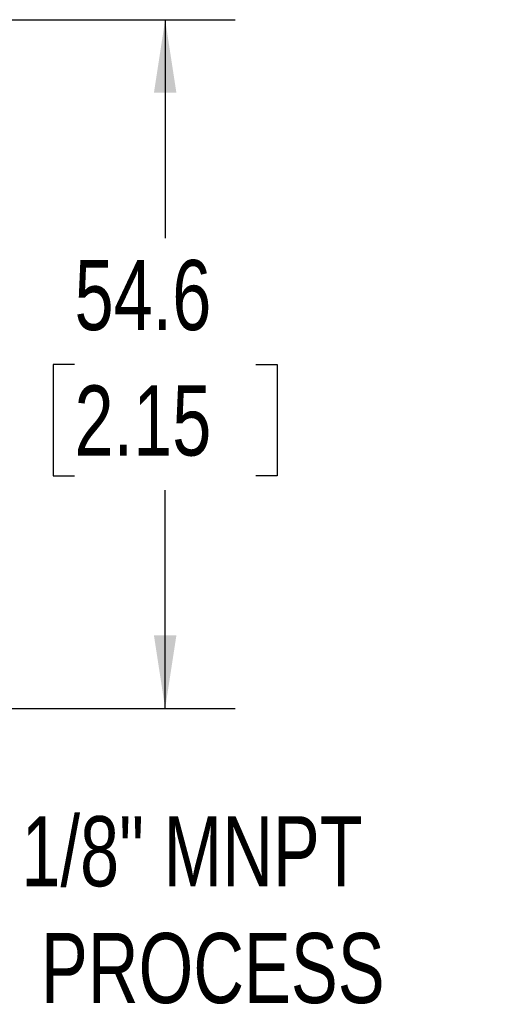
# Model space of a CAD drawing. Header units: millimetres. Extents: x 0 to 489, y 0 to 378.
# Tile 9 of 26: x 122 to 160, y 100 to 178. Entities that reach past the tile are written whole.
import ezdxf

# ---------------------------------------------------------------- set-up
doc = ezdxf.new("R2010")
doc.units = ezdxf.units.MM
doc.header["$LTSCALE"] = 1.75
doc.linetypes.add('CENTERX2', pattern=[20.32, 12.7, -2.54, 2.54, -2.54])
doc.layers.add('DIMENSIONS', color=140, linetype='Continuous', lineweight=25)
doc.layers.add('TEXT', color=140, linetype='Continuous', lineweight=25)
doc.styles.add('SLDTEXTSTYLE2', font='TXT', dxfattribs={"width": 0.75})
doc.dimstyles.new('SLDDIMSTYLE3', dxfattribs={"dimtxt": 5.55625, "dimasz": 5.7785, "dimexe": 0, "dimexo": 0.0625, "dimgap": 1.389063, "dimtad": 0, "dimtih": 1, "dimtoh": 1, "dimdec": 1, "dimrnd": 1e-09, "dimzin": 12, "dimdsep": 46, "dimtxsty": 'SLDTEXTSTYLE2', "dimsah": 1, "dimcen": 0.09, "dimadec": 0, "dimazin": 3, "dimtfac": 1, "dimtdec": 1, "dimtofl": 0, "dimtmove": 0, "dimatfit": 3, "dimfxl": 0, "dimfrac": 2, "dimtolj": 1, "dimtzin": 12, "dimarcsym": 0})

# ---------------------------------------------------------------- blocks, each defined once
blk = doc.blocks.new('_D_2')
at = {"layer": 'DIMENSIONS'}
for p, q in [((112.654, 178.22), (139.228, 178.22)), ((133.672, 178.22), (133.672, 160.906)), ((126.487, 150.872), (124.795, 150.872)), ((124.795, 150.872), (124.795, 142.052)), ((140.857, 150.872), (142.549, 150.872)), ((142.549, 150.872), (142.549, 142.052)), ((124.795, 142.052), (126.487, 142.052)), ((142.549, 142.052), (140.857, 142.052)), ((133.672, 123.61), (133.672, 140.923)), ((117.442, 123.61), (139.228, 123.61))]:
    blk.add_line(p, q, dxfattribs=at)
for points in [[(133.672, 178.22), (132.783, 172.441), (134.561, 172.441)], [(133.672, 123.61), (134.561, 129.388), (132.783, 129.388)]]:
    blk.add_solid(points, dxfattribs=at)
at = {"layer": 'DIMENSIONS', "char_height": 5.5562, "attachment_point": 1, "style": 'SLDTEXTSTYLE2'}
for s, insert in [('54.6', (126.487, 159.163)), ('2.15', (126.487, 149.214))]:
    blk.add_mtext(s, dxfattribs=dict(at, insert=insert))

msp = doc.modelspace()

# ---------------------------------------------------------------- texts
at = {"layer": 'TEXT', "linetype": 'CENTERX2', "lineweight": 18, "insert": (122.275, 115.058), "char_height": 5.55625, "attachment_point": 1, "style": 'SLDTEXTSTYLE2'}
msp.add_mtext('1/8" MNPT^J PROCESS', dxfattribs=at)

# ---------------------------------------------------------------- dimensions: what is measured, and where the dimension line sits
at = {"layer": 'DIMENSIONS'}
dim = msp.add_linear_dim(base=(133.672, 178.22), p1=(115.22, 123.61), p2=(110.432, 178.22), angle=90, dimstyle='SLDDIMSTYLE3', dxfattribs=at)
dim.commit()
dim.dimension.update_dxf_attribs({"geometry": '_D_2', "text_midpoint": (133.672, 150.915), "dimtype": 160})

doc.saveas('drawing.dxf')
